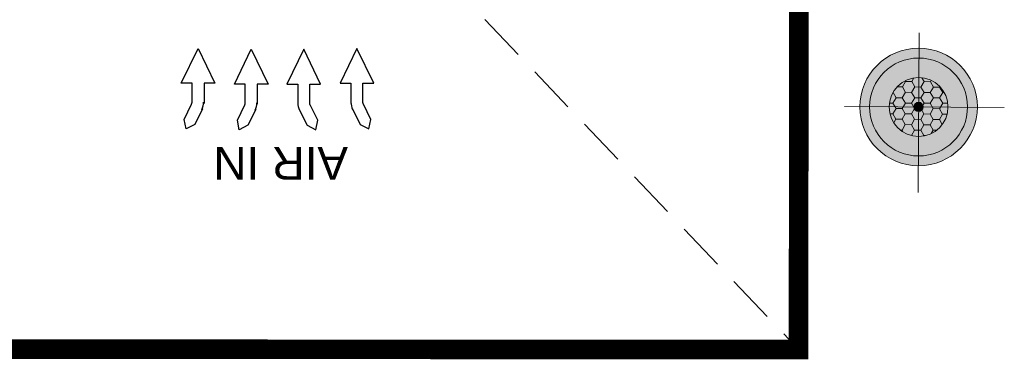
# Model space of a CAD drawing. Header units: millimetres. Extents: x -115221 to 194496, y -122556 to 375476.
# Tile 5 of 169: x 104368 to 105645, y -120129 to -119689. Entities that reach past the tile are written whole.
import ezdxf

# ---------------------------------------------------------------- set-up
doc = ezdxf.new("R2010")
doc.units = ezdxf.units.MM
doc.linetypes.add('HIDDEN', pattern=[0.375, 0.25, -0.125])
for name, color, linetype in [('AC-CHW AHU', 1, 'Continuous'), ('AC-TRAP DOOR', 36, 'Continuous'), ('LIGHTING A', 7, 'Continuous')]:
    doc.layers.add(name, color=color, linetype=linetype)
doc.layers.add('LIGHTING LAYOUT', color=5, linetype='Continuous', lineweight=0)
doc.styles.add('Arial$001', font='arial.ttf', dxfattribs={"height": 1.99422})

# ---------------------------------------------------------------- blocks, each defined once
blk = doc.blocks.new('2000 CFM C.S. AHU')
at = {"layer": 'AC-CHW AHU', "color": 8}
for points in [[(-47.981, 3.78), (-47.089, 3.78), (-47.089, 4.288), (-45.455, 3.498), (-47.089, 2.709), (-47.089, 3.217), (-48.036, 3.217)], [(-48.283, 3.285), (-49.018, 3.656), (-49.217, 4.061), (-48.778, 4.15), (-48.071, 3.8)], [(-48.318, 0.793), (-49.059, 1.164), (-49.265, 1.569), (-48.812, 1.651), (-48.105, 1.301)], [(-48.023, 1.287), (-47.123, 1.287), (-47.123, 1.795), (-45.489, 1.006), (-47.123, 0.209), (-47.123, 0.724), (-48.071, 0.724)], [(-48.023, -1.74), (-47.123, -1.74), (-47.123, -2.249), (-45.489, -1.459), (-47.123, -0.669), (-47.123, -1.177), (-48.071, -1.177)], [(-48.318, -1.246), (-49.059, -1.617), (-49.265, -2.022), (-48.812, -2.111), (-48.105, -1.754)], [(-47.981, -4.233), (-47.089, -4.233), (-47.089, -4.748), (-45.455, -3.951), (-47.089, -3.162), (-47.089, -3.67), (-48.036, -3.67)], [(-48.283, -3.745), (-49.018, -4.109), (-49.217, -4.514), (-48.778, -4.604), (-48.071, -4.253)]]:
    blk.add_lwpolyline(points, dxfattribs=at)
for points in [[(-48.064, 3.8), (-48.036, 3.787), (-48.009, 3.78), (-47.975, 3.78)], [(-48.318, 3.32), (-48.208, 3.265), (-48.091, 3.237), (-47.975, 3.237)], [(-48.105, 1.308), (-48.071, 1.294), (-48.043, 1.287), (-48.009, 1.287)], [(-48.352, 0.82), (-48.242, 0.766), (-48.126, 0.738), (-48.009, 0.738)], [(-48.009, -1.177), (-48.126, -1.177), (-48.242, -1.205), (-48.352, -1.26)], [(-48.009, -1.72), (-48.043, -1.72), (-48.071, -1.727), (-48.105, -1.74)], [(-47.975, -3.67), (-48.091, -3.67), (-48.208, -3.697), (-48.318, -3.752)], [(-47.975, -4.219), (-48.009, -4.219), (-48.036, -4.226), (-48.064, -4.24)]]:
    blk.add_open_spline(points, degree=3, dxfattribs=at)
at = {"layer": 'AC-CHW AHU', "color": 8, "style": 'Arial$001'}
blk.add_text('AIR IN', height=1.5342, rotation=90, dxfattribs=at).set_placement((-50.075, -3.532))
blk = doc.blocks.new('A$Ce7ba4ce5')
at = {"layer": 'AC-CHW AHU', "xscale": 27.65416608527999, "yscale": 27.65416608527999, "zscale": 27.65416608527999, "rotation": 89.99999999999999}
blk.add_blockref('2000 CFM C.S. AHU', (-4692.8, -4722.3), dxfattribs=at)
at = {"layer": 'AC-TRAP DOOR', "linetype": 'HIDDEN', "ltscale": 250}
blk.add_line((-5708.9, -4582.4), (-4010.8, -6369.7), dxfattribs=at)
at = {"layer": 'AC-TRAP DOOR', "const_width": 25.4}
blk.add_lwpolyline([(-5710.9, -6368.9), (-5708.9, -4582.4), (-4008.9, -4579.8), (-4010.8, -6369.7)], close=True, dxfattribs=at)
blk = doc.blocks.new('W DEWDD')
at = {"layer": 'LIGHTING LAYOUT', "ltscale": 500}
h = blk.add_hatch(color=143, dxfattribs=at)
h.dxf.hatch_style = 1
h.paths.add_polyline_path([(68223.796, -15975.133, 1), (68217.795, -15975.133, 1)])
h = blk.add_hatch(dxfattribs=at)
h.set_pattern_fill('HONEY', scale=0.10001)
h.set_pattern_definition([(0, (-60816.22137, -37945.08163), (0.4762963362, 0.2749898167), [0.3175308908, -0.6350617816]), (120, (-60816.22137, -37945.08163), (-0.47629633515, 0.2749898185), [0.3175308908, -0.6350617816]), (60, (-60816.22137, -37945.08163), (1.04e-09, 0.5499796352), [-0.6350617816, 0.3175308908])])
edge = h.paths.add_edge_path()
edge.add_arc((68220.795, -15975.133), 1.5, 0, 360)
h = blk.add_hatch(color=7, dxfattribs=at)
h.dxf.hatch_style = 1
edge = h.paths.add_edge_path()
edge.add_arc((68220.795, -15975.133), 0.239, 0, 360)
at = {"layer": 'LIGHTING LAYOUT', "color": 7, "ltscale": 500}
for p, q in [((68220.795, -15978.92), (68220.795, -15970.774)), ((68220.795, -15970.774), (68220.795, -15978.92)), ((68225.155, -15975.133), (68217.008, -15975.133))]:
    blk.add_line(p, q, dxfattribs=at)
for radius in [3, 2.5, 1.5, 0.239]:
    blk.add_circle((68220.795, -15975.133), radius, dxfattribs=at)
blk = doc.blocks.new('A$C2a5c69ef')
at = {"layer": 'LIGHTING A', "transparency": 33554687, "xscale": -25.40000000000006, "yscale": 25.40000000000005, "zscale": 25.40000000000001, "rotation": 179.6956773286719}
blk.add_blockref('W DEWDD', (-1729100.7, -402614.7), dxfattribs=at)
blk = doc.blocks.new('A$C997a23df')
blk.add_blockref('A$Ce7ba4ce5', (0, -0.6))
blk.add_blockref('A$C2a5c69ef', (-9693.3, -0.1))

msp = doc.modelspace()

# ---------------------------------------------------------------- block references
msp.add_blockref('A$C997a23df', (109388.5, -113746.3))

doc.saveas('drawing.dxf')
